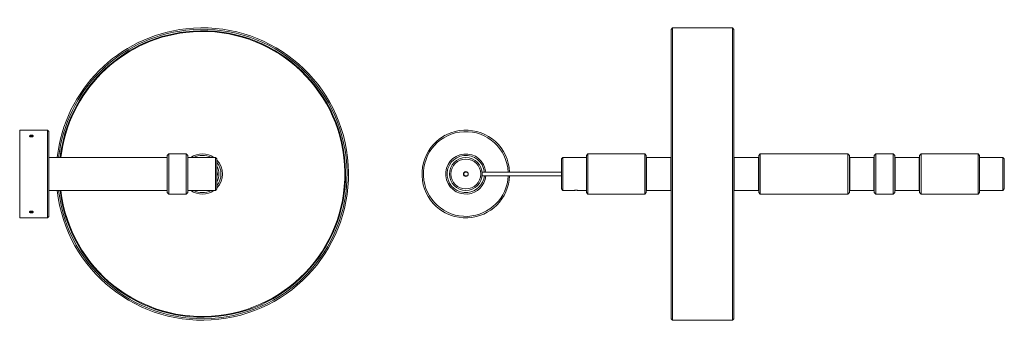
# Model space of a CAD drawing. Header units: millimetres. Extents: x 631 to 2034, y 214 to 654.
import ezdxf

# ---------------------------------------------------------------- set-up
doc = ezdxf.new("R2010")
doc.units = ezdxf.units.MM
doc.header["$MEASUREMENT"] = 0
doc.layers.add('Visible (ANSI)', color=7, linetype='Continuous', lineweight=0)

msp = doc.modelspace()

# ---------------------------------------------------------------- linework, layer by layer
at = {"layer": 'Visible (ANSI)', "color": 18, "lineweight": 9, "true_color": 0x000000}
for p, q in [((1558.9, 639.8), (1561, 641.9)), ((1558.9, 227.6), (1558.9, 639.8)), ((1561, 641.9), (1561, 225.5)), ((1646.3, 641.9), (1561, 641.9)), ((1646.3, 225.5), (1646.3, 641.9)), ((1648.4, 639.8), (1646.3, 641.9)), ((1648.4, 639.8), (1648.4, 227.6)), ((630.8, 496.2), (630.8, 371.3)), ((630.8, 496.2), (670.4, 496.2)), ((670.4, 371.3), (670.4, 496.2)), ((672.4, 494.1), (670.4, 496.2)), ((672.4, 494.1), (672.4, 373.3)), ((645.8, 488.4), (645.4, 488.1)), ((645.9, 488.3), (647.5, 488.7)), ((645.9, 487.4), (645.9, 488.3)), ((647.5, 486.9), (645.9, 487.4)), ((647.5, 488.7), (649, 488.3)), ((647.5, 488.7), (647.5, 486.9)), ((649, 487.4), (647.5, 486.9)), ((649, 488.3), (649, 487.4)), ((649.2, 488.4), (649.6, 488.1)), ((1233.3, 486.8), (1236.9, 488.9)), ((1233.3, 486.8), (1233.3, 486.7)), ((1236.9, 488.9), (1237, 488.8)), ((672.4, 457.1), (841.1, 457.1)), ((841.1, 460.3), (843.2, 462.3)), ((841.1, 407.2), (841.1, 460.3)), ((843.2, 462.3), (843.2, 405.1)), ((843.2, 462.3), (868.2, 462.3)), ((868.2, 405.1), (868.2, 462.3)), ((870.2, 460.3), (868.2, 462.3)), ((870.2, 460.3), (870.2, 407.2)), ((870.2, 457.1), (909.8, 457.1)), ((909.8, 410.3), (909.8, 457.1)), ((911.9, 455.1), (909.8, 457.1)), ((911.9, 455.1), (911.9, 412.4)), ((1402.7, 455.1), (1404.8, 457.1)), ((1402.7, 412.4), (1402.7, 455.1)), ((1404.8, 457.1), (1404.8, 410.3)), ((1438.1, 457.1), (1404.8, 457.1)), ((1438.1, 460.3), (1440.2, 462.3)), ((1438.1, 407.2), (1438.1, 460.3)), ((1440.2, 462.3), (1440.2, 405.1)), ((1521.4, 462.3), (1440.2, 462.3)), ((1521.4, 405.1), (1521.4, 462.3)), ((1523.5, 460.3), (1521.4, 462.3)), ((1523.5, 460.3), (1523.5, 407.2)), ((1523.5, 456.6), (1524, 457.1)), ((1524, 457.1), (1524, 410.3)), ((1558.4, 457.1), (1524, 457.1)), ((1558.4, 410.3), (1558.4, 457.1)), ((1558.9, 456.6), (1558.4, 457.1)), ((1648.4, 456.6), (1648.9, 457.1)), ((1648.9, 457.1), (1648.9, 410.3)), ((1683.3, 457.1), (1648.9, 457.1)), ((1683.3, 410.3), (1683.3, 457.1)), ((1683.8, 456.6), (1683.3, 457.1)), ((1683.8, 460.3), (1685.9, 462.3)), ((1683.8, 407.2), (1683.8, 460.3)), ((1685.9, 462.3), (1685.9, 405.1)), ((1810.8, 462.3), (1685.9, 462.3)), ((1810.8, 405.1), (1810.8, 462.3)), ((1812.9, 460.3), (1810.8, 462.3)), ((1812.9, 460.3), (1812.9, 407.2)), ((1812.9, 456.6), (1813.4, 457.1)), ((1813.4, 457.1), (1813.4, 410.3)), ((1847.8, 457.1), (1813.4, 457.1)), ((1847.8, 410.3), (1847.8, 457.1)), ((1848.3, 456.6), (1847.8, 457.1)), ((1848.3, 460.3), (1850.4, 462.3)), ((1848.3, 407.2), (1848.3, 460.3)), ((1850.4, 462.3), (1850.4, 405.1)), ((1875.3, 462.3), (1850.4, 462.3)), ((1875.3, 405.1), (1875.3, 462.3)), ((1877.4, 460.3), (1875.3, 462.3)), ((1877.4, 460.3), (1877.4, 407.2)), ((1877.4, 456.6), (1877.9, 457.1)), ((1877.9, 457.1), (1877.9, 410.3)), ((1912.3, 457.1), (1877.9, 457.1)), ((1912.3, 410.3), (1912.3, 457.1)), ((1912.8, 456.6), (1912.3, 457.1)), ((1912.8, 460.3), (1914.9, 462.3)), ((1912.8, 407.2), (1912.8, 460.3)), ((1914.9, 462.3), (1914.9, 405.1)), ((1996.1, 462.3), (1914.9, 462.3)), ((1996.1, 405.1), (1996.1, 462.3)), ((1998.2, 460.3), (1996.1, 462.3)), ((1998.2, 460.3), (1998.2, 407.2)), ((1998.2, 457.1), (2031.5, 457.1)), ((2031.5, 410.3), (2031.5, 457.1)), ((2033.6, 455.1), (2031.5, 457.1)), ((2033.6, 455.1), (2033.6, 412.4)), ((1268.2, 436.5), (1266.4, 436.5)), ((1402.7, 436.5), (1289.6, 436.5)), ((1266.4, 430.9), (1268.2, 430.9)), ((1402.7, 430.9), (1289.6, 430.9)), ((672.4, 410.3), (841.1, 410.3)), ((841.1, 407.2), (843.2, 405.1)), ((870.2, 407.2), (868.2, 405.1)), ((870.2, 410.3), (909.8, 410.3)), ((911.9, 412.4), (909.8, 410.3)), ((1402.7, 412.4), (1404.8, 410.3)), ((1420.2, 410.3), (1404.8, 410.3)), ((1438.1, 410.3), (1426.9, 410.3)), ((1438.1, 407.2), (1440.2, 405.1)), ((1523.5, 407.2), (1521.4, 405.1)), ((1523.5, 410.8), (1524, 410.3)), ((1558.4, 410.3), (1524, 410.3)), ((1558.9, 410.8), (1558.4, 410.3)), ((1648.4, 410.8), (1648.9, 410.3)), ((1683.3, 410.3), (1648.9, 410.3)), ((1683.8, 410.8), (1683.3, 410.3)), ((1683.8, 407.2), (1685.9, 405.1)), ((1812.9, 407.2), (1810.8, 405.1)), ((1812.9, 410.8), (1813.4, 410.3)), ((1847.8, 410.3), (1813.4, 410.3)), ((1848.3, 410.8), (1847.8, 410.3)), ((1848.3, 407.2), (1850.4, 405.1)), ((1877.4, 407.2), (1875.3, 405.1)), ((1877.4, 410.8), (1877.9, 410.3)), ((1912.3, 410.3), (1877.9, 410.3)), ((1912.8, 410.8), (1912.3, 410.3)), ((1912.8, 407.2), (1914.9, 405.1)), ((1998.2, 407.2), (1996.1, 405.1)), ((1998.2, 410.3), (2031.5, 410.3)), ((2033.6, 412.4), (2031.5, 410.3)), ((843.2, 405.1), (868.2, 405.1)), ((1521.4, 405.1), (1440.2, 405.1)), ((1810.8, 405.1), (1685.9, 405.1)), ((1875.3, 405.1), (1850.4, 405.1)), ((1996.1, 405.1), (1914.9, 405.1)), ((645.8, 379), (645.4, 379.3)), ((645.9, 380.1), (647.5, 380.5)), ((645.9, 379.2), (645.9, 380.1)), ((647.5, 378.7), (645.9, 379.2)), ((647.5, 380.5), (649, 380.1)), ((647.5, 378.7), (647.5, 380.5)), ((649, 379.2), (647.5, 378.7)), ((649, 380.1), (649, 379.2)), ((649.2, 379), (649.6, 379.3)), ((1236.9, 378.6), (1233.3, 380.7)), ((1233.3, 380.7), (1233.3, 380.7)), ((630.8, 371.3), (670.4, 371.3)), ((672.4, 373.3), (670.4, 371.3)), ((1236.9, 378.6), (1237, 378.6)), ((1558.9, 227.6), (1561, 225.5)), ((1646.3, 225.5), (1561, 225.5)), ((1648.4, 227.6), (1646.3, 225.5))]:
    msp.add_line(p, q, dxfattribs=at)
for radius in [23.4, 21.3, 3.37]:
    msp.add_circle((1266.4, 433.7), radius, dxfattribs=at)
for centre in [(647.5, 487.8), (647.5, 379.6)]:
    msp.add_ellipse(centre, major_axis=(2.08, 0), ratio=0.5, dxfattribs=at)
for points, knots in [([(684.2, 410.3), (697.1, 296), (800.2, 213.9), (914.5, 226.8), (1028.7, 239.8), (1110.9, 342.9), (1097.9, 457.1), (1085, 571.4), (981.9, 653.5), (867.6, 640.6), (771.2, 629.7), (695.1, 553.6), (684.2, 457.1)], [0, 0, 0, 0, 1, 1, 1, 2, 2, 2, 3, 3, 3, 4, 4, 4, 4]), ([(686.3, 410.3), (699.2, 297.2), (801.4, 216), (914.5, 228.9), (1027.6, 241.9), (1108.8, 344), (1095.8, 457.1), (1082.9, 570.2), (980.7, 651.4), (867.6, 638.5), (772.3, 627.6), (697.2, 552.4), (686.3, 457.1)], [0, 0, 0, 0, 1, 1, 1, 2, 2, 2, 3, 3, 3, 4, 4, 4, 4]), ([(688.4, 410.3), (701.3, 298.4), (802.5, 218.1), (914.5, 231), (1026.4, 244), (1106.7, 345.2), (1093.7, 457.1), (1080.8, 569.1), (979.6, 649.3), (867.6, 636.4), (773.5, 625.5), (699.2, 551.3), (688.4, 457.1)], [0, 0, 0, 0, 1, 1, 1, 2, 2, 2, 3, 3, 3, 4, 4, 4, 4]), ([(689.4, 410.3), (702.4, 298.9), (803.1, 219.1), (914.5, 232.1), (1025.8, 245), (1105.6, 345.8), (1092.7, 457.1), (1079.8, 568.5), (979, 648.3), (867.6, 635.4), (774.1, 624.5), (700.3, 550.7), (689.4, 457.1)], [0, 0, 0, 0, 1, 1, 1, 2, 2, 2, 3, 3, 3, 4, 4, 4, 4]), ([(1328.8, 436.5), (1327.2, 471), (1298, 497.7), (1263.5, 496.1), (1229.1, 494.6), (1202.4, 465.4), (1204, 430.9), (1205.5, 396.4), (1234.7, 369.8), (1269.2, 371.3), (1301.5, 372.8), (1327.3, 398.6), (1328.8, 430.9)], [0, 0, 0, 0, 1, 1, 1, 2, 2, 2, 3, 3, 3, 4, 4, 4, 4]), ([(1326.7, 436.5), (1325.1, 469.8), (1296.9, 495.6), (1263.5, 494), (1230.2, 492.5), (1204.5, 464.2), (1206, 430.9), (1207.6, 397.6), (1235.9, 371.9), (1269.2, 373.4), (1300.3, 374.9), (1325.2, 399.8), (1326.7, 430.9)], [0, 0, 0, 0, 1, 1, 1, 2, 2, 2, 3, 3, 3, 4, 4, 4, 4]), ([(647.5, 489), (647.8, 489), (648.1, 489), (648.4, 489), (648.8, 488.9), (649, 488.8), (649.3, 488.7), (649.5, 488.6), (649.7, 488.4), (649.8, 488.3), (650, 488.1), (650, 488), (650, 487.8), (650, 487.6), (650, 487.5), (649.8, 487.3), (649.7, 487.2), (649.5, 487), (649.3, 486.9), (649, 486.8), (648.8, 486.7), (648.4, 486.6), (648.1, 486.5), (647.8, 486.5), (647.5, 486.5), (647.1, 486.5), (646.8, 486.5), (646.5, 486.6), (646.2, 486.7), (645.9, 486.8), (645.7, 486.9), (645.4, 487), (645.2, 487.2), (645.1, 487.3), (645, 487.5), (644.9, 487.6), (644.9, 487.8), (644.9, 488), (645, 488.1), (645.1, 488.3), (645.2, 488.4), (645.4, 488.6), (645.7, 488.7), (645.9, 488.8), (646.2, 488.9), (646.5, 489), (646.8, 489), (647.1, 489), (647.5, 489)], [0, 0, 0, 0, 1, 1, 1, 2, 2, 2, 3, 3, 3, 4, 4, 4, 5, 5, 5, 6, 6, 6, 7, 7, 7, 8, 8, 8, 9, 9, 9, 10, 10, 10, 11, 11, 11, 12, 12, 12, 13, 13, 13, 14, 14, 14, 15, 15, 15, 16, 16, 16, 16]), ([(1294.8, 436.5), (1293.3, 452.3), (1279.3, 463.8), (1263.5, 462.2), (1247.8, 460.7), (1236.3, 446.6), (1237.9, 430.9), (1239.4, 415.2), (1253.4, 403.7), (1269.2, 405.2), (1282.8, 406.6), (1293.5, 417.3), (1294.8, 430.9)], [0, 0, 0, 0, 1, 1, 1, 2, 2, 2, 3, 3, 3, 4, 4, 4, 4]), ([(1292.8, 436.5), (1291.2, 451.1), (1278.1, 461.7), (1263.5, 460.1), (1249, 458.6), (1238.4, 445.5), (1240, 430.9), (1241.5, 416.3), (1254.6, 405.8), (1269.2, 407.3), (1281.6, 408.6), (1291.4, 418.5), (1292.8, 430.9)], [0, 0, 0, 0, 1, 1, 1, 2, 2, 2, 3, 3, 3, 4, 4, 4, 4]), ([(1266.4, 436.5), (1264.8, 436.5), (1263.5, 435.3), (1263.5, 433.7), (1263.5, 432.2), (1264.8, 430.9), (1266.4, 430.9)], [0, 0, 0, 0, 1, 1, 1, 2, 2, 2, 2]), ([(1423.5, 410.6), (1423.1, 410.6), (1422.7, 410.5), (1422.3, 410.5), (1421.8, 410.5), (1421.5, 410.5), (1421.2, 410.4), (1420.9, 410.4), (1420.6, 410.4), (1420.4, 410.3), (1420.3, 410.3), (1420.2, 410.3), (1420.2, 410.3)], [0, 0, 0, 0, 1, 1, 1, 2, 2, 2, 3, 3, 3, 4, 4, 4, 4]), ([(1420.2, 410.3), (1420.2, 410.3), (1420.3, 410.3), (1420.4, 410.3), (1420.6, 410.3), (1420.9, 410.4), (1421.2, 410.4), (1421.5, 410.4), (1421.8, 410.5), (1422.3, 410.5), (1422.7, 410.5), (1423.1, 410.5), (1423.5, 410.5), (1424, 410.5), (1424.4, 410.5), (1424.8, 410.5), (1425.3, 410.5), (1425.6, 410.4), (1425.9, 410.4), (1426.2, 410.4), (1426.5, 410.3), (1426.7, 410.3), (1426.8, 410.3), (1426.9, 410.3), (1426.9, 410.3)], [0, 0, 0, 0, 1, 1, 1, 2, 2, 2, 3, 3, 3, 4, 4, 4, 5, 5, 5, 6, 6, 6, 7, 7, 7, 8, 8, 8, 8]), ([(647.5, 381), (647.8, 381), (648.1, 380.9), (648.4, 380.8), (648.8, 380.8), (649, 380.7), (649.3, 380.6), (649.5, 380.4), (649.7, 380.3), (649.8, 380.1), (650, 380), (650, 379.8), (650, 379.6), (650, 379.5), (650, 379.3), (649.8, 379.1), (649.7, 379), (649.5, 378.9), (649.3, 378.7), (649, 378.6), (648.8, 378.5), (648.4, 378.5), (648.1, 378.4), (647.8, 378.4), (647.5, 378.4), (647.1, 378.4), (646.8, 378.4), (646.5, 378.5), (646.2, 378.5), (645.9, 378.6), (645.7, 378.7), (645.4, 378.9), (645.2, 379), (645.1, 379.1), (645, 379.3), (644.9, 379.5), (644.9, 379.6), (644.9, 379.8), (645, 380), (645.1, 380.1), (645.2, 380.3), (645.4, 380.4), (645.7, 380.6), (645.9, 380.7), (646.2, 380.8), (646.5, 380.8), (646.8, 380.9), (647.1, 381), (647.5, 381)], [0, 0, 0, 0, 1, 1, 1, 2, 2, 2, 3, 3, 3, 4, 4, 4, 5, 5, 5, 6, 6, 6, 7, 7, 7, 8, 8, 8, 9, 9, 9, 10, 10, 10, 11, 11, 11, 12, 12, 12, 13, 13, 13, 14, 14, 14, 15, 15, 15, 16, 16, 16, 16])]:
    msp.add_open_spline(points, degree=3, knots=knots, dxfattribs=at)
for points in [[(907.5, 457.1), (897.6, 464.1), (884.5, 464.1), (874.6, 457.1)], [(903.5, 457.1), (895.7, 461.3), (886.4, 461.3), (878.6, 457.1)], [(911.9, 414.1), (922.3, 425.1), (922.3, 442.3), (911.9, 453.4)], [(911.9, 417.3), (919.5, 426.9), (919.5, 440.5), (911.9, 450.2)], [(911.9, 423), (915.3, 429.7), (915.3, 437.7), (911.9, 444.4)], [(911.9, 429), (912.6, 432.1), (912.6, 435.3), (911.9, 438.4)], [(874.6, 410.3), (884.5, 403.4), (897.6, 403.4), (907.5, 410.3)], [(878.6, 410.3), (886.4, 406.1), (895.7, 406.1), (903.5, 410.3)]]:
    msp.add_open_spline(points, degree=3, dxfattribs=at)

doc.saveas('drawing.dxf')
